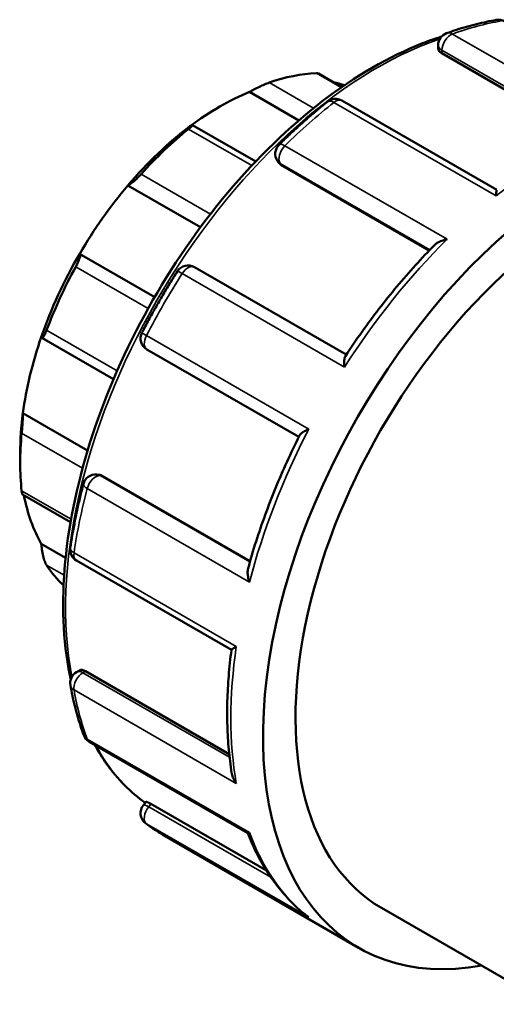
# Model space of a CAD drawing. Header units: millimetres. Extents: x 0 to 937, y -378 to 713.
# Tile 11 of 12: x 836 to 870, y 642 to 713. Entities that reach past the tile are written whole.
import ezdxf

# ---------------------------------------------------------------- set-up
doc = ezdxf.new("R2010")
doc.units = ezdxf.units.MM
doc.layers.add('Visible (ANSI)', color=7, linetype='Continuous', lineweight=50)
doc.layers.add('Visible Narrow (ANSI)', color=7, linetype='Continuous', lineweight=35)

msp = doc.modelspace()

# ---------------------------------------------------------------- linework, layer by layer
at = {"layer": 'Visible (ANSI)'}
for p, q in [((865.905, 710.524), (865.905, 710.773)), ((866.171, 710.189), (876.508, 704.237)), ((858.985, 707.765), (857.295, 708.738)), ((852.347, 707.41), (855.892, 705.369)), ((870.12, 700.375), (858.982, 706.789)), ((852.787, 702.415), (848.253, 705.026)), ((854.455, 702.311), (854.359, 702.447)), ((854.639, 702.145), (865.269, 696.023)), ((843.598, 700.694), (848.816, 697.689)), ((840.132, 695.787), (845.525, 692.681)), ((859.303, 688.545), (848.381, 694.834)), ((837.406, 689.739), (842.562, 686.77)), ((844.967, 688.916), (855.887, 682.628)), ((836.048, 684.332), (840.701, 681.653)), ((835.855, 681.506), (835.855, 680.766)), ((841.361, 679.927), (841.526, 679.912)), ((841.759, 679.836), (852.39, 673.714)), ((836.014, 678.505), (839.476, 676.511)), ((837.372, 674.955), (839.121, 673.947)), ((839.907, 673.746), (851.043, 667.333)), ((839.907, 665.742), (840.122, 665.866)), ((840.545, 665.804), (850.886, 659.849)), ((840.825, 660.736), (852.217, 654.175)), ((844.713, 656.182), (844.91, 656.427)), ((845.259, 656.27), (853.562, 651.489)), ((846.203, 653.995), (860.183, 645.944)), ((861.83, 648.804), (873.857, 641.878))]:
    msp.add_line(p, q, dxfattribs=at)
for centre, start, end in [((870.239, 711.684), 60.06401, 99.47366), ((866.814, 710.773), 109.85845, 180), ((858.528, 706.001), 60.06401, 128.32808), ((855.103, 702.968), 134.56278, 215.02709), ((847.928, 694.046), 60.06401, 147.40584), ((845.421, 689.704), 152.59356, 240.06401), ((841.278, 679.022), 84.76275, 165.41908), ((840.36, 674.534), 171.63709, 240.06401), ((840.36, 664.954), 119.93599, 190.03563), ((841.278, 661.523), 200.37452, 240.06401), ((845.421, 655.613), 141.19183, 232.15489)]:
    msp.add_arc(centre, 0.909, start, end, dxfattribs=at)
for centre, major_axis, start_param, end_param in [((850.848, 689.4), (10.581, 18.375), 0.349739, 0.588871), ((850.206, 689.77), (10.128, 17.587), 0.109046, 0.177783), ((850.206, 689.77), (-10.128, -17.587), 3.775244, 4.074871), ((876.651, 674.541), (16.468, 28.597), 5.832158, 9.875805), ((850.206, 689.77), (-10.128, -17.587), 4.074871, 4.403562), ((850.848, 689.4), (10.581, 18.375), 0.978058, 1.21719), ((876.651, 674.541), (14.821, 25.738), 0, 3.141593), ((850.206, 689.77), (-10.128, -17.587), 4.403562, 4.703189), ((850.206, 689.77), (-10.128, -17.587), 4.703189, 5.031881), ((850.848, 689.4), (10.581, 18.375), 1.606376, 1.845508), ((850.206, 689.77), (-10.128, -17.587), 5.031881, 5.331508), ((850.206, 689.77), (-10.128, -17.587), 5.331508, 5.495853), ((850.848, 689.4), (10.581, 18.375), 2.234695, 2.473827), ((850.206, 689.77), (-10.128, -17.587), 5.691466, 5.959826), ((850.848, 689.4), (-10.581, -18.375), 6.004606, 6.152813)]:
    msp.add_ellipse(centre, major_axis=major_axis, ratio=0.578093, start_param=start_param, end_param=end_param, dxfattribs=at)
for points, knots in [([(870.089, 712.58), (869.854, 712.541), (869.618, 712.497), (869.145, 712.399), (868.907, 712.345), (868.43, 712.227), (868.191, 712.164), (867.711, 712.027), (867.471, 711.954), (866.989, 711.798), (866.747, 711.715), (866.505, 711.627)], [5.9431808, 5.9431808, 5.9431808, 5.9431808, 5.9744628, 5.9744628, 6.0057449, 6.0057449, 6.0370269, 6.0370269, 6.068309, 6.068309, 6.099591, 6.099591, 6.099591, 6.099591]), ([(866.143, 711.386), (865.691, 711.243), (865.237, 711.082), (862.385, 709.968), (859.944, 708.554), (855.2, 704.916), (852.898, 702.692), (848.666, 697.665), (846.737, 694.865), (843.441, 688.968), (842.075, 685.874), (840.041, 679.695), (839.375, 676.613), (838.816, 670.764), (838.925, 667.998), (839.447, 665.426), (839.468, 665.322), (839.491, 665.219)], [6.062814, 6.062814, 6.062814, 6.062814, 6.124248, 6.124248, 6.446886, 6.446886, 6.770024, 6.770024, 7.09262, 7.09262, 7.415009, 7.415009, 7.737667, 7.737667, 8.060864, 8.060864, 8.074539, 8.074539, 8.074539, 8.074539]), ([(866.171, 710.189), (866.091, 710.236), (866.021, 710.292), (865.928, 710.408), (865.905, 710.468), (865.905, 710.523), (865.905, 710.524), (865.905, 710.524)], [0, 0, 0, 0, 0.03419438, 0.03419438, 0.06838875, 0.06838875, 0.06865206, 0.06865206, 0.06865206, 0.06865206]), ([(857.295, 708.738), (857.284, 708.744), (857.27, 708.749), (857.225, 708.758), (857.19, 708.76), (857.149, 708.759)], [0.4634044, 0.4634044, 0.4634044, 0.4634044, 0.47590928, 0.47590928, 0.49523451, 0.49523451, 0.49523451, 0.49523451]), ([(853.747, 708.078), (853.703, 708.062), (853.652, 708.043), (853.542, 707.999), (853.484, 707.975), (853.303, 707.896), (853.175, 707.837), (852.924, 707.715), (852.785, 707.645), (852.541, 707.517), (852.435, 707.459), (852.347, 707.41)], [0.1713545, 0.1713545, 0.1713545, 0.1713545, 0.1906797, 0.1906797, 0.210005, 0.210005, 0.2486554, 0.2486554, 0.2956822, 0.2956822, 0.3398448, 0.3398448, 0.3398448, 0.3398448]), ([(857.965, 706.714), (857.727, 706.526), (857.489, 706.334), (857.016, 705.942), (856.781, 705.743), (856.312, 705.337), (856.078, 705.13), (855.614, 704.709), (855.382, 704.495), (854.922, 704.061), (854.693, 703.84), (854.466, 703.616)], [0.1835943, 0.1835943, 0.1835943, 0.1835943, 0.2148763, 0.2148763, 0.2461584, 0.2461584, 0.2774404, 0.2774404, 0.3087225, 0.3087225, 0.3400045, 0.3400045, 0.3400045, 0.3400045]), ([(848.064, 704.943), (848.125, 704.978), (848.178, 705.005), (848.248, 705.032), (848.262, 705.031), (848.243, 704.996), (848.215, 704.966), (848.139, 704.897), (848.107, 704.869), (848.035, 704.808), (847.994, 704.774), (847.949, 704.739)], [0.3267442, 0.3267442, 0.3267442, 0.3267442, 0.3709068, 0.3709068, 0.4179336, 0.4179336, 0.456584, 0.456584, 0.4759093, 0.4759093, 0.4952345, 0.4952345, 0.4952345, 0.4952345]), ([(844.547, 701.502), (844.506, 701.456), (844.461, 701.408), (844.37, 701.314), (844.324, 701.266), (844.185, 701.131), (844.094, 701.049), (843.925, 700.904), (843.838, 700.836), (843.696, 700.74), (843.639, 700.709), (843.598, 700.694)], [0.1713545, 0.1713545, 0.1713545, 0.1713545, 0.1906797, 0.1906797, 0.210005, 0.210005, 0.2486554, 0.2486554, 0.2956822, 0.2956822, 0.3398448, 0.3398448, 0.3398448, 0.3398448]), ([(870.078, 699.946), (870.078, 699.947), (870.078, 699.948), (870.078, 700.04), (870.08, 700.12), (870.087, 700.249), (870.092, 700.299), (870.104, 700.353), (870.109, 700.367), (870.115, 700.372)], [-0.0006069, -0.0006069, -0.0006069, -0.0006069, 0, 0, 0.0402925, 0.0402925, 0.078718, 0.078718, 0.1036466, 0.1036466, 0.1036466, 0.1036466]), ([(865.651, 696.416), (865.706, 696.471), (865.773, 696.522), (865.943, 696.627), (866.052, 696.679), (866.288, 696.765), (866.418, 696.8), (866.552, 696.826), (866.554, 696.826), (866.556, 696.827)], [0.0642858, 0.0642858, 0.0642858, 0.0642858, 0.093891, 0.093891, 0.1325222, 0.1325222, 0.173091, 0.173091, 0.1736922, 0.1736922, 0.1736922, 0.1736922]), ([(865.651, 696.416), (865.187, 695.945), (864.728, 695.46), (863.824, 694.464), (863.379, 693.954), (862.504, 692.909), (862.074, 692.375), (861.232, 691.285), (860.819, 690.73), (860.012, 689.599), (859.618, 689.025), (859.235, 688.442)], [0.362166, 0.362166, 0.362166, 0.362166, 0.4265958, 0.4265958, 0.4910256, 0.4910256, 0.5554554, 0.5554554, 0.6198852, 0.6198852, 0.684315, 0.684315, 0.684315, 0.684315]), ([(840.132, 695.787), (840.153, 695.773), (840.166, 695.742), (840.167, 695.639), (840.153, 695.564), (840.104, 695.399), (840.069, 695.304), (839.999, 695.144), (839.973, 695.088), (839.917, 694.974), (839.887, 694.916), (839.856, 694.86)], [0.3267442, 0.3267442, 0.3267442, 0.3267442, 0.3709068, 0.3709068, 0.4179336, 0.4179336, 0.456584, 0.456584, 0.4759093, 0.4759093, 0.4952345, 0.4952345, 0.4952345, 0.4952345]), ([(847.162, 694.536), (846.979, 694.25), (846.799, 693.962), (846.443, 693.383), (846.268, 693.092), (845.923, 692.506), (845.753, 692.211), (845.418, 691.619), (845.253, 691.321), (844.929, 690.724), (844.77, 690.424), (844.614, 690.122)], [0.707193, 0.707193, 0.707193, 0.707193, 0.7384751, 0.7384751, 0.7697571, 0.7697571, 0.8010392, 0.8010392, 0.8323212, 0.8323212, 0.8636033, 0.8636033, 0.8636033, 0.8636033]), ([(837.754, 690.303), (837.732, 690.245), (837.709, 690.188), (837.664, 690.082), (837.642, 690.034), (837.578, 689.905), (837.54, 689.842), (837.473, 689.754), (837.441, 689.732), (837.396, 689.738), (837.381, 689.764), (837.372, 689.805)], [0.1713545, 0.1713545, 0.1713545, 0.1713545, 0.1906797, 0.1906797, 0.210005, 0.210005, 0.2486554, 0.2486554, 0.2956822, 0.2956822, 0.3398448, 0.3398448, 0.3398448, 0.3398448]), ([(859.178, 687.652), (859.177, 687.654), (859.177, 687.656), (859.162, 687.776), (859.154, 687.89), (859.152, 688.094), (859.159, 688.186), (859.186, 688.337), (859.206, 688.398), (859.235, 688.442)], [-0.0006069, -0.0006069, -0.0006069, -0.0006069, 0, 0, 0.0402925, 0.0402925, 0.078718, 0.078718, 0.1143607, 0.1143607, 0.1143607, 0.1143607]), ([(836.048, 684.332), (836.049, 684.259), (836.047, 684.164), (836.039, 683.935), (836.032, 683.798), (836.016, 683.541), (836.006, 683.406), (835.99, 683.206), (835.984, 683.139), (835.973, 683.012), (835.967, 682.951), (835.962, 682.896)], [0.3267442, 0.3267442, 0.3267442, 0.3267442, 0.3709068, 0.3709068, 0.4179336, 0.4179336, 0.456584, 0.456584, 0.4759093, 0.4759093, 0.4952345, 0.4952345, 0.4952345, 0.4952345]), ([(855.943, 682.74), (855.965, 682.785), (856.007, 682.832), (856.121, 682.931), (856.199, 682.983), (856.378, 683.086), (856.482, 683.137), (856.596, 683.185), (856.598, 683.186), (856.6, 683.187)], [0.0597999, 0.0597999, 0.0597999, 0.0597999, 0.093891, 0.093891, 0.1325222, 0.1325222, 0.173091, 0.173091, 0.1736922, 0.1736922, 0.1736922, 0.1736922]), ([(855.943, 682.74), (855.63, 682.116), (855.329, 681.487), (854.753, 680.223), (854.478, 679.588), (853.956, 678.313), (853.708, 677.673), (853.24, 676.392), (853.02, 675.751), (852.609, 674.47), (852.418, 673.829), (852.242, 673.191)], [0.8864844, 0.8864844, 0.8864844, 0.8864844, 0.9509106, 0.9509106, 1.0153369, 1.0153369, 1.0797631, 1.0797631, 1.1441893, 1.1441893, 1.2086155, 1.2086155, 1.2086155, 1.2086155]), ([(840.399, 679.251), (840.318, 678.941), (840.241, 678.633), (840.094, 678.016), (840.025, 677.709), (839.892, 677.095), (839.83, 676.789), (839.712, 676.179), (839.657, 675.875), (839.553, 675.269), (839.505, 674.967), (839.461, 674.666)], [1.2307918, 1.2307918, 1.2307918, 1.2307918, 1.2620739, 1.2620739, 1.2933559, 1.2933559, 1.324638, 1.324638, 1.35592, 1.35592, 1.3872021, 1.3872021, 1.3872021, 1.3872021]), ([(835.962, 678.76), (835.967, 678.711), (835.973, 678.668), (835.984, 678.596), (835.99, 678.567), (836.002, 678.522), (836.008, 678.509), (836.014, 678.505)], [0.17135449, 0.17135449, 0.17135449, 0.17135449, 0.19067973, 0.19067973, 0.21000496, 0.21000496, 0.23381695, 0.23381695, 0.23381695, 0.23381695]), ([(837.372, 674.955), (837.381, 674.834), (837.396, 674.694), (837.441, 674.392), (837.473, 674.229), (837.54, 673.951), (837.578, 673.817), (837.642, 673.641), (837.664, 673.587), (837.709, 673.491), (837.732, 673.449), (837.754, 673.416)], [0.3267442, 0.3267442, 0.3267442, 0.3267442, 0.3709068, 0.3709068, 0.4179336, 0.4179336, 0.456584, 0.456584, 0.4759093, 0.4759093, 0.4952345, 0.4952345, 0.4952345, 0.4952345]), ([(852.34, 672.202), (852.339, 672.204), (852.338, 672.206), (852.294, 672.333), (852.26, 672.461), (852.216, 672.705), (852.206, 672.823), (852.21, 673.025), (852.221, 673.113), (852.242, 673.191)], [-0.0006069, -0.0006069, -0.0006069, -0.0006069, 0, 0, 0.0402925, 0.0402925, 0.078718, 0.078718, 0.1099426, 0.1099426, 0.1099426, 0.1099426]), ([(851.044, 667.339), (850.962, 666.711), (850.896, 666.09), (850.797, 664.86), (850.765, 664.253), (850.733, 663.054), (850.734, 662.462), (850.769, 661.299), (850.804, 660.727), (850.906, 659.603), (850.975, 659.052), (851.06, 658.513)], [1.4083583, 1.4083583, 1.4083583, 1.4083583, 1.4740074, 1.4740074, 1.5396566, 1.5396566, 1.6053058, 1.6053058, 1.6709549, 1.6709549, 1.7366041, 1.7366041, 1.7366041, 1.7366041]), ([(851.044, 667.339), (851.045, 667.346), (851.054, 667.358), (851.093, 667.394), (851.134, 667.424), (851.243, 667.496), (851.312, 667.539), (851.393, 667.586), (851.395, 667.586), (851.396, 667.587)], [0.0702825, 0.0702825, 0.0702825, 0.0702825, 0.093891, 0.093891, 0.1325222, 0.1325222, 0.173091, 0.173091, 0.1736922, 0.1736922, 0.1736922, 0.1736922]), ([(840.122, 665.866), (840.122, 665.866), (840.122, 665.866), (840.17, 665.893), (840.234, 665.904), (840.381, 665.882), (840.464, 665.85), (840.545, 665.804)], [-0.06847524, -0.06847524, -0.06847524, -0.06847524, -0.06838875, -0.06838875, -0.03419438, -0.03419438, 0, 0, 0, 0]), ([(839.466, 664.796), (839.51, 664.542), (839.559, 664.291), (839.664, 663.794), (839.721, 663.549), (839.841, 663.064), (839.905, 662.824), (840.041, 662.351), (840.113, 662.118), (840.264, 661.657), (840.343, 661.43), (840.426, 661.207)], [1.7543906, 1.7543906, 1.7543906, 1.7543906, 1.7856726, 1.7856726, 1.8169547, 1.8169547, 1.8482367, 1.8482367, 1.8795188, 1.8795188, 1.9108008, 1.9108008, 1.9108008, 1.9108008]), ([(841.209, 660.514), (841.471, 660.037), (841.756, 659.583), (842.854, 658.045), (843.79, 657.102), (844.85, 656.352)], [8.3041313, 8.3041313, 8.3041313, 8.3041313, 8.3831074, 8.3831074, 8.5873635, 8.5873635, 8.5873635, 8.5873635]), ([(851.396, 657.736), (851.395, 657.738), (851.393, 657.739), (851.314, 657.849), (851.245, 657.967), (851.137, 658.206), (851.096, 658.328), (851.067, 658.472), (851.063, 658.493), (851.06, 658.513)], [-0.00060692, -0.00060692, -0.00060692, -0.00060692, 0, 0, 0.04029247, 0.04029247, 0.07871796, 0.07871796, 0.08505585, 0.08505585, 0.08505585, 0.08505585]), ([(844.91, 656.427), (844.912, 656.43), (844.918, 656.431), (844.946, 656.427), (844.987, 656.412), (845.103, 656.357), (845.179, 656.316), (845.259, 656.27)], [-0.08229164, -0.08229164, -0.08229164, -0.08229164, -0.06838875, -0.06838875, -0.03419438, -0.03419438, 0, 0, 0, 0]), ([(844.863, 654.895), (844.949, 654.829), (845.035, 654.764), (845.209, 654.636), (845.296, 654.573), (845.473, 654.451), (845.563, 654.391), (845.743, 654.273), (845.834, 654.216), (846.017, 654.103), (846.11, 654.048), (846.203, 653.995)], [2.27798937, 2.27798937, 2.27798937, 2.27798937, 2.29401713, 2.29401713, 2.3100449, 2.3100449, 2.32607267, 2.32607267, 2.34210043, 2.34210043, 2.3581282, 2.3581282, 2.3581282, 2.3581282]), ([(852.217, 654.175), (852.222, 654.172), (852.228, 654.171), (852.259, 654.172), (852.293, 654.184), (852.338, 654.207), (852.339, 654.207), (852.34, 654.208)], [0.11809308, 0.11809308, 0.11809308, 0.11809308, 0.1325222, 0.1325222, 0.17309103, 0.17309103, 0.17369216, 0.17369216, 0.17369216, 0.17369216]), ([(852.212, 654.178), (852.405, 653.687), (852.616, 653.213), (853.077, 652.298), (853.326, 651.858), (853.862, 651.017), (854.148, 650.616), (854.755, 649.856), (855.076, 649.497), (855.753, 648.823), (856.108, 648.508), (856.479, 648.217)], [1.9253463, 1.9253463, 1.9253463, 1.9253463, 1.9949935, 1.9949935, 2.0649272, 2.0649272, 2.1348608, 2.1348608, 2.2047945, 2.2047945, 2.2747281, 2.2747281, 2.2747281, 2.2747281]), ([(856.6, 648.13), (856.598, 648.131), (856.596, 648.132), (856.555, 648.159), (856.516, 648.187), (856.479, 648.217)], [-0.00060692, -0.00060692, -0.00060692, -0.00060692, 0, 0, 0.01450249, 0.01450249, 0.01450249, 0.01450249])]:
    msp.add_open_spline(points, degree=3, knots=knots, dxfattribs=at)
for points in [[(854.639, 702.145), (854.567, 702.186), (854.502, 702.243), (854.455, 702.311)], [(841.526, 679.912), (841.607, 679.904), (841.687, 679.877), (841.759, 679.836)]]:
    msp.add_open_spline(points, degree=3, dxfattribs=at)
at = {"layer": 'Visible Narrow (ANSI)'}
for p, q in [((878.598, 704.852), (866.931, 711.571)), ((866.171, 710.189), (866.171, 710.403)), ((866.171, 710.403), (876.718, 704.329)), ((857.149, 708.759), (858.935, 707.73)), ((856.94, 706.239), (853.747, 708.078)), ((858.411, 706.664), (870.078, 699.946)), ((847.949, 704.739), (852.503, 702.116)), ((866.556, 696.827), (854.889, 703.545)), ((854.639, 702.145), (854.547, 702.276)), ((854.547, 702.276), (865.318, 696.074)), ((849.531, 698.632), (844.547, 701.502)), ((839.856, 694.86), (845.059, 691.863)), ((847.51, 694.371), (859.178, 687.652)), ((842.827, 687.382), (837.754, 690.303)), ((856.6, 683.187), (844.932, 689.905)), ((835.962, 682.896), (840.336, 680.377)), ((852.371, 673.648), (841.599, 679.851)), ((841.599, 679.851), (841.759, 679.836)), ((839.512, 676.716), (835.962, 678.76)), ((840.672, 678.921), (852.34, 672.202)), ((851.396, 667.587), (839.729, 674.306)), ((837.754, 673.416), (839.015, 672.69)), ((840.36, 665.697), (840.545, 665.804)), ((850.91, 659.622), (840.36, 665.697)), ((839.729, 664.455), (851.396, 657.736)), ((852.34, 654.208), (840.672, 660.926)), ((845.099, 656.071), (845.259, 656.27)), ((853.871, 651.02), (845.099, 656.071)), ((844.932, 654.849), (856.6, 648.13))]:
    msp.add_line(p, q, dxfattribs=at)
for centre, major_axis, ratio, start_param, end_param in [((862.671, 682.592), (16.468, 28.597), 0.578093, 0.44346, 0.59987), ((870.239, 711.684), (-0.15, 0.896), 0.737044, 5.738642, 6.283185), ((866.814, 710.773), (-0.453, -0.787), 0.578093, 3.741463, 5.495853), ((866.814, 710.773), (-0.309, 0.855), 0.67351, 5.610378, 6.283185), ((861.523, 683.253), (15.809, 27.453), 0.578093, 0.581371, 2.55635), ((866.814, 710.773), (-0.909, 0), 0.575862, 0, 0.785398), ((862.671, 682.592), (16.468, 28.597), 0.578093, 0.967059, 1.123469), ((858.528, 706.001), (-0.564, 0.713), 0.463246, 5.423012, 6.283185), ((858.528, 706.001), (0.453, 0.787), 0.578093, 0, 0.967059), ((874.338, 675.873), (16.468, 28.597), 0.578093, 0.59987, 0.967059), ((855.103, 702.968), (-0.453, -0.787), 0.578093, 4.265062, 6.019452), ((855.103, 702.968), (-0.638, 0.647), 0.352954, 5.378405, 6.283185), ((855.103, 702.968), (-0.744, -0.522), 0.787757, 0, 0.35258), ((874.338, 675.873), (16.468, 28.597), 0.578093, 1.123469, 1.490657), ((847.928, 694.046), (-0.766, 0.49), 0.065321, 5.330296, 6.283185), ((847.928, 694.046), (0.453, 0.787), 0.578093, 0, 1.490657), ((862.671, 682.592), (16.468, 28.597), 0.578093, 1.490657, 1.647068), ((845.421, 689.704), (-0.807, 0.418), 0.062175, 0, 0.953032), ((845.421, 689.704), (-0.453, -0.787), 0.578093, 4.78866, 6.283185), ((874.338, 675.873), (16.468, 28.597), 0.578093, 1.647068, 2.014256), ((841.278, 679.022), (0.453, 0.787), 0.578093, 0.259866, 2.014256), ((841.278, 679.022), (0.083, 0.905), 0.788574, 5.935257, 6.283185), ((841.278, 679.022), (-0.879, 0.229), 0.350106, 0, 0.905677), ((862.671, 682.592), (16.468, 28.597), 0.578093, 2.014256, 2.170667), ((840.36, 674.534), (-0.899, 0.132), 0.460644, 0, 0.861486), ((840.36, 674.534), (-0.453, -0.787), 0.578093, 5.312259, 6.283185), ((874.338, 675.873), (16.468, 28.597), 0.578093, 2.170667, 2.537855), ((840.36, 664.954), (-0.453, -0.787), 0.578093, 3.925057, 5.679448), ((840.36, 664.954), (-0.453, 0.787), 0.578093, 5.499721, 6.283185), ((840.36, 664.954), (-0.895, -0.158), 0.671723, 0, 0.675554), ((862.671, 682.592), (16.468, 28.597), 0.578093, 2.537855, 2.694265), ((841.278, 661.523), (-0.852, -0.316), 0.735684, 0, 0.54814), ((841.278, 661.523), (-0.453, -0.787), 0.578093, 5.835858, 6.283185), ((861.523, 683.253), (-15.809, -27.453), 0.578093, 5.940917, 6.227202), ((845.421, 655.613), (-0.708, 0.57), 0.212712, 5.345472, 6.283185), ((845.421, 655.613), (-0.453, -0.787), 0.578093, 4.448656, 6.203046), ((845.421, 655.613), (-0.558, -0.718), 0.813352, 0, 0.112517), ((862.671, 682.592), (-16.468, -28.597), 0.578093, 6.203046, 6.283185), ((874.338, 675.873), (-16.468, -28.597), 0.578093, 5.835858, 6.203046)]:
    msp.add_ellipse(centre, major_axis=major_axis, ratio=ratio, start_param=start_param, end_param=end_param, dxfattribs=at)

doc.saveas('drawing.dxf')
